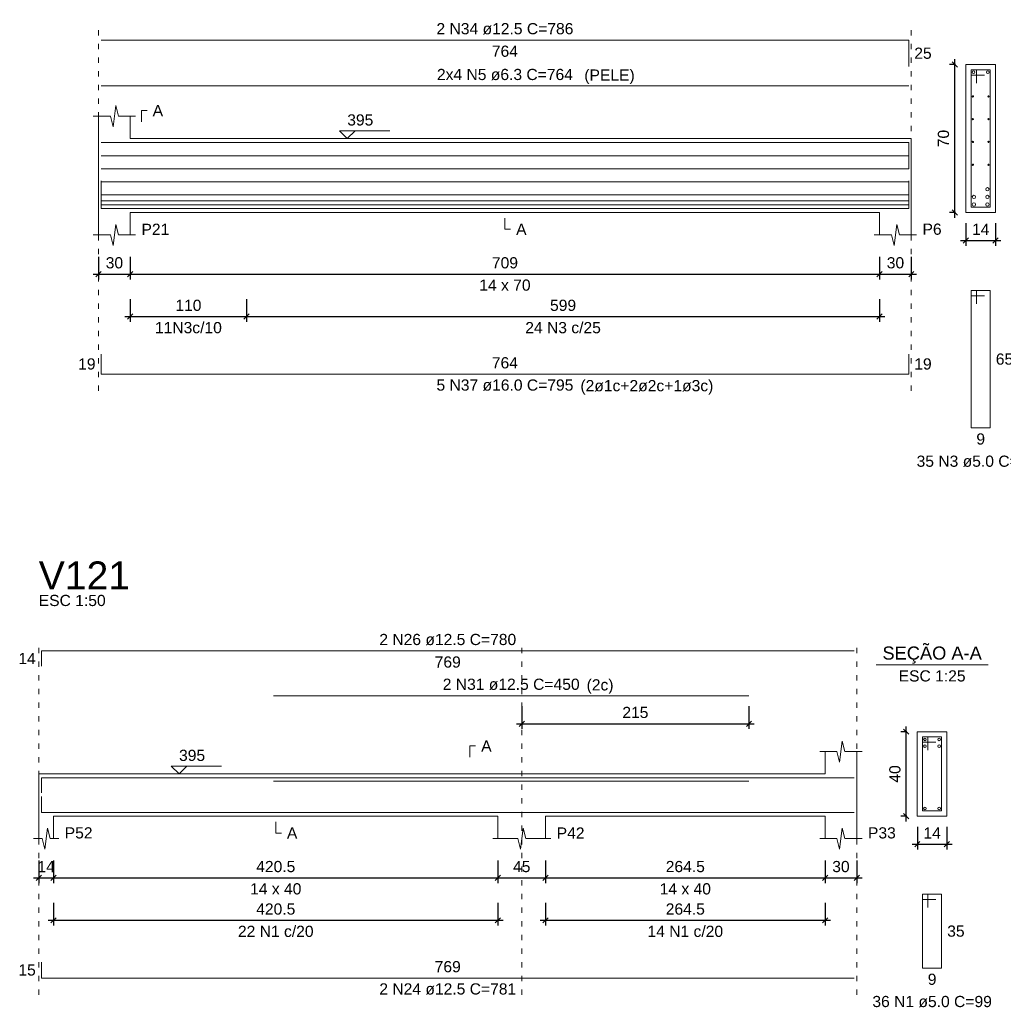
# Model space of a CAD drawing. Header units: millimetres. Extents: x 10906 to 25863, y 1966 to 4861.
# Tile 107 of 163: x 11580 to 11599, y 2946 to 2964. Entities that reach past the tile are written whole.
import ezdxf

# ---------------------------------------------------------------- set-up
doc = ezdxf.new("R2010")
doc.units = ezdxf.units.MM
doc.linetypes.add('DOT2', pattern=[3.175, 0, -3.175])
for name, color, linetype, lineweight in [('Descrição da armadura', 7, 'Continuous', 5), ('DT-Arm complementar', 5, 'Continuous', 5), ('DT-Barras na forma', 40, 'Continuous', 5), ('DT-Barras no corte', 5, 'Continuous', 5), ('DT-Barras rebatidas', 40, 'Continuous', 5), ('DT-Cotas', 4, 'Continuous', 5), ('DT-Forma', 5, 'Continuous', 5), ('DT-Pontilhado', 7, 'DOT2', 5), ('DT-Textos', 7, 'Continuous', 5), ('DT-Título', 7, 'Continuous', 20), ('Textos armaduras', 7, 'Continuous', 5)]:
    doc.layers.add(name, color=color, linetype=linetype, lineweight=lineweight)
doc.styles.add('Arial', font='arial.ttf')
doc.styles.get("Standard").update_dxf_attribs({"font": 'arial.ttf'})
doc.dimstyles.new('UM_25.000000', dxfattribs={"dimtxt": 0.18, "dimasz": 0.1, "dimexe": 0.1, "dimexo": 0.2, "dimgap": 0, "dimtad": 1, "dimtih": 1, "dimtoh": 1, "dimdec": 1, "dimlfac": 25, "dimzin": 0, "dimdsep": 46, "dimtxsty": 'Standard', "dimcen": 0.09, "dimdle": 0.1, "dimclrd": 256, "dimclre": 256, "dimclrt": 7, "dimadec": 1, "dimazin": 2, "dimtfac": 1, "dimtdec": 1, "dimtofl": 0, "dimtmove": 0, "dimatfit": 3, "dimfxl": 1, "dimtolj": 1, "dimarcsym": 0})
doc.dimstyles.new('UM_50.000000', dxfattribs={"dimtxt": 0.18, "dimasz": 0.2, "dimexe": 0.2, "dimexo": 0.5, "dimgap": 0, "dimtad": 1, "dimtih": 1, "dimtoh": 1, "dimlfac": 50, "dimzin": 0, "dimdsep": 46, "dimtxsty": 'Standard', "dimcen": 0.09, "dimdle": 0.2, "dimclrd": 256, "dimclre": 256, "dimclrt": 7, "dimazin": 0, "dimtfac": 1, "dimtofl": 0, "dimtmove": 0, "dimatfit": 3, "dimfxl": 1, "dimtolj": 1, "dimtzin": 0, "dimarcsym": 0})

# ---------------------------------------------------------------- blocks, each defined once
blk = doc.blocks.new('_Oblique')
at = {"color": 0, "linetype": 'ByBlock', "lineweight": -2}
blk.add_line((-0.5, -0.5), (0.5, 0.5), dxfattribs=at)
blk = doc.blocks.new('*D670')
at = {"layer": 'Defpoints', "color": 0, "transparency": 16777216}
for p in [(11581.857, 2959.966), (11582.457, 2959.966), (11582.457, 2959.437)]:
    blk.add_point(p, dxfattribs=at)
at = {"layer": 'DT-Cotas', "lineweight": -2, "transparency": 16777216}
for p, q in [((11581.857, 2959.766), (11581.857, 2959.337)), ((11582.457, 2959.766), (11582.457, 2959.337)), ((11581.757, 2959.437), (11582.557, 2959.437))]:
    blk.add_line(p, q, dxfattribs=at)
at = {"layer": 'DT-Cotas', "lineweight": -2, "transparency": 16777216, "xscale": 0.1, "yscale": 0.1, "zscale": 0.1, "rotation": 180}
blk.add_blockref('_Oblique', (11581.857, 2959.437), dxfattribs=at)
at = {"layer": 'DT-Cotas', "lineweight": -2, "transparency": 16777216, "xscale": 0.1, "yscale": 0.1, "zscale": 0.1}
blk.add_blockref('_Oblique', (11582.457, 2959.437), dxfattribs=at)
at = {"layer": 'DT-Cotas', "color": 7, "transparency": 16777216, "insert": (11582.157, 2959.649), "char_height": 0.2118, "attachment_point": 5, "rotation": 0.0057, "style": 'Arial'}
blk.add_mtext('\\A1;30', dxfattribs=at)
blk = doc.blocks.new('*D671')
at = {"layer": 'Defpoints', "color": 0, "transparency": 16777216}
for p in [(11582.457, 2959.966), (11596.637, 2959.966), (11596.637, 2959.437)]:
    blk.add_point(p, dxfattribs=at)
at = {"layer": 'DT-Cotas', "lineweight": -2, "transparency": 16777216}
for p, q in [((11582.457, 2959.766), (11582.457, 2959.337)), ((11596.637, 2959.766), (11596.637, 2959.337)), ((11582.357, 2959.437), (11596.737, 2959.437))]:
    blk.add_line(p, q, dxfattribs=at)
at = {"layer": 'DT-Cotas', "lineweight": -2, "transparency": 16777216, "xscale": 0.1, "yscale": 0.1, "zscale": 0.1, "rotation": 180}
blk.add_blockref('_Oblique', (11582.457, 2959.437), dxfattribs=at)
at = {"layer": 'DT-Cotas', "lineweight": -2, "transparency": 16777216, "xscale": 0.1, "yscale": 0.1, "zscale": 0.1}
blk.add_blockref('_Oblique', (11596.637, 2959.437), dxfattribs=at)
at = {"layer": 'DT-Cotas', "color": 7, "transparency": 16777216, "insert": (11589.547, 2959.649), "char_height": 0.2118, "attachment_point": 5, "rotation": 0.0057, "style": 'Arial'}
blk.add_mtext('\\A1;709', dxfattribs=at)
blk = doc.blocks.new('*D672')
at = {"layer": 'Defpoints', "color": 0, "transparency": 16777216}
for p in [(11596.637, 2959.966), (11597.237, 2959.966), (11597.237, 2959.437)]:
    blk.add_point(p, dxfattribs=at)
at = {"layer": 'DT-Cotas', "lineweight": -2, "transparency": 16777216}
for p, q in [((11596.637, 2959.766), (11596.637, 2959.337)), ((11597.237, 2959.766), (11597.237, 2959.337)), ((11596.537, 2959.437), (11597.337, 2959.437))]:
    blk.add_line(p, q, dxfattribs=at)
at = {"layer": 'DT-Cotas', "lineweight": -2, "transparency": 16777216, "xscale": 0.1, "yscale": 0.1, "zscale": 0.1, "rotation": 180}
blk.add_blockref('_Oblique', (11596.637, 2959.437), dxfattribs=at)
at = {"layer": 'DT-Cotas', "lineweight": -2, "transparency": 16777216, "xscale": 0.1, "yscale": 0.1, "zscale": 0.1}
blk.add_blockref('_Oblique', (11597.237, 2959.437), dxfattribs=at)
at = {"layer": 'DT-Cotas', "color": 7, "transparency": 16777216, "insert": (11596.937, 2959.649), "char_height": 0.2118, "attachment_point": 5, "rotation": 0.0057, "style": 'Arial'}
blk.add_mtext('\\A1;30', dxfattribs=at)
blk = doc.blocks.new('*D673')
at = {"layer": 'Defpoints', "color": 0, "transparency": 16777216}
for p in [(11582.457, 2959.161), (11584.657, 2959.161), (11584.657, 2958.632)]:
    blk.add_point(p, dxfattribs=at)
at = {"layer": 'DT-Cotas', "lineweight": -2, "transparency": 16777216}
for p, q in [((11582.457, 2958.961), (11582.457, 2958.532)), ((11584.657, 2958.961), (11584.657, 2958.532)), ((11582.357, 2958.632), (11584.757, 2958.632))]:
    blk.add_line(p, q, dxfattribs=at)
at = {"layer": 'DT-Cotas', "lineweight": -2, "transparency": 16777216, "xscale": 0.1, "yscale": 0.1, "zscale": 0.1, "rotation": 180}
blk.add_blockref('_Oblique', (11582.457, 2958.632), dxfattribs=at)
at = {"layer": 'DT-Cotas', "lineweight": -2, "transparency": 16777216, "xscale": 0.1, "yscale": 0.1, "zscale": 0.1}
blk.add_blockref('_Oblique', (11584.657, 2958.632), dxfattribs=at)
at = {"layer": 'DT-Cotas', "color": 7, "transparency": 16777216, "insert": (11583.557, 2958.844), "char_height": 0.2118, "attachment_point": 5, "rotation": 0.0057, "style": 'Arial'}
blk.add_mtext('\\A1;110', dxfattribs=at)
blk = doc.blocks.new('*D674')
at = {"layer": 'Defpoints', "color": 0, "transparency": 16777216}
for p in [(11584.657, 2959.161), (11596.637, 2959.161), (11596.637, 2958.632)]:
    blk.add_point(p, dxfattribs=at)
at = {"layer": 'DT-Cotas', "lineweight": -2, "transparency": 16777216}
for p, q in [((11584.657, 2958.961), (11584.657, 2958.532)), ((11596.637, 2958.961), (11596.637, 2958.532)), ((11584.557, 2958.632), (11596.737, 2958.632))]:
    blk.add_line(p, q, dxfattribs=at)
at = {"layer": 'DT-Cotas', "lineweight": -2, "transparency": 16777216, "xscale": 0.1, "yscale": 0.1, "zscale": 0.1, "rotation": 180}
blk.add_blockref('_Oblique', (11584.657, 2958.632), dxfattribs=at)
at = {"layer": 'DT-Cotas', "lineweight": -2, "transparency": 16777216, "xscale": 0.1, "yscale": 0.1, "zscale": 0.1}
blk.add_blockref('_Oblique', (11596.637, 2958.632), dxfattribs=at)
at = {"layer": 'DT-Cotas', "color": 7, "transparency": 16777216, "insert": (11590.647, 2958.844), "char_height": 0.2118, "attachment_point": 5, "rotation": 0.0057, "style": 'Arial'}
blk.add_mtext('\\A1;599', dxfattribs=at)
blk = doc.blocks.new('*D675')
at = {"layer": 'Defpoints', "color": 0, "transparency": 16777216}
for p in [(11598.058, 2963.402), (11598.27, 2963.402), (11598.27, 2960.602)]:
    blk.add_point(p, dxfattribs=at)
at = {"layer": 'DT-Cotas', "lineweight": -2, "transparency": 16777216}
for p, q in [((11598.07, 2963.402), (11597.958, 2963.402)), ((11598.058, 2960.502), (11598.058, 2963.502)), ((11598.07, 2960.602), (11597.958, 2960.602))]:
    blk.add_line(p, q, dxfattribs=at)
at = {"layer": 'DT-Cotas', "lineweight": -2, "transparency": 16777216, "xscale": 0.1, "yscale": 0.1, "zscale": 0.1}
for p, rotation in [((11598.058, 2963.402), 90), ((11598.058, 2960.602), 270)]:
    blk.add_blockref('_Oblique', p, dxfattribs=dict(at, rotation=rotation))
at = {"layer": 'DT-Cotas', "color": 7, "transparency": 16777216, "insert": (11597.846, 2962.002), "char_height": 0.2118, "attachment_point": 5, "rotation": 90, "style": 'Arial'}
blk.add_mtext('\\A1;70', dxfattribs=at)
blk = doc.blocks.new('*D676')
at = {"layer": 'Defpoints', "color": 0, "transparency": 16777216}
for p in [(11598.27, 2960.602), (11598.83, 2960.602), (11598.83, 2960.072)]:
    blk.add_point(p, dxfattribs=at)
at = {"layer": 'DT-Cotas', "lineweight": -2, "transparency": 16777216}
for p, q in [((11598.27, 2960.402), (11598.27, 2959.972)), ((11598.83, 2960.402), (11598.83, 2959.972)), ((11598.17, 2960.072), (11598.93, 2960.072))]:
    blk.add_line(p, q, dxfattribs=at)
at = {"layer": 'DT-Cotas', "lineweight": -2, "transparency": 16777216, "xscale": 0.1, "yscale": 0.1, "zscale": 0.1, "rotation": 180}
blk.add_blockref('_Oblique', (11598.27, 2960.072), dxfattribs=at)
at = {"layer": 'DT-Cotas', "lineweight": -2, "transparency": 16777216, "xscale": 0.1, "yscale": 0.1, "zscale": 0.1}
blk.add_blockref('_Oblique', (11598.83, 2960.072), dxfattribs=at)
at = {"layer": 'DT-Cotas', "color": 7, "transparency": 16777216, "insert": (11598.55, 2960.284), "char_height": 0.2118, "attachment_point": 5, "rotation": 0.0057, "style": 'Arial'}
blk.add_mtext('\\A1;14', dxfattribs=at)
blk = doc.blocks.new('*D636')
at = {"layer": 'Defpoints', "color": 0, "transparency": 16777216}
for p in [(11580.725, 2948.54), (11581.005, 2948.54), (11581.005, 2948.011)]:
    blk.add_point(p, dxfattribs=at)
at = {"layer": 'DT-Cotas', "lineweight": -2, "transparency": 16777216}
for p, q in [((11580.725, 2948.34), (11580.725, 2947.911)), ((11581.005, 2948.34), (11581.005, 2947.911)), ((11580.625, 2948.011), (11581.105, 2948.011))]:
    blk.add_line(p, q, dxfattribs=at)
at = {"layer": 'DT-Cotas', "lineweight": -2, "transparency": 16777216, "xscale": 0.1, "yscale": 0.1, "zscale": 0.1, "rotation": 180}
blk.add_blockref('_Oblique', (11580.725, 2948.011), dxfattribs=at)
at = {"layer": 'DT-Cotas', "lineweight": -2, "transparency": 16777216, "xscale": 0.1, "yscale": 0.1, "zscale": 0.1}
blk.add_blockref('_Oblique', (11581.005, 2948.011), dxfattribs=at)
at = {"layer": 'DT-Cotas', "color": 7, "transparency": 16777216, "insert": (11580.865, 2948.222), "char_height": 0.2118, "attachment_point": 5, "rotation": 0.0057, "style": 'Arial'}
blk.add_mtext('\\A1;14', dxfattribs=at)
blk = doc.blocks.new('*D637')
at = {"layer": 'Defpoints', "color": 0, "transparency": 16777216}
for p in [(11581.005, 2948.54), (11589.415, 2948.54), (11589.415, 2948.011)]:
    blk.add_point(p, dxfattribs=at)
at = {"layer": 'DT-Cotas', "lineweight": -2, "transparency": 16777216}
for p, q in [((11581.005, 2948.34), (11581.005, 2947.911)), ((11589.415, 2948.34), (11589.415, 2947.911)), ((11580.905, 2948.011), (11589.515, 2948.011))]:
    blk.add_line(p, q, dxfattribs=at)
at = {"layer": 'DT-Cotas', "lineweight": -2, "transparency": 16777216, "xscale": 0.1, "yscale": 0.1, "zscale": 0.1, "rotation": 180}
blk.add_blockref('_Oblique', (11581.005, 2948.011), dxfattribs=at)
at = {"layer": 'DT-Cotas', "lineweight": -2, "transparency": 16777216, "xscale": 0.1, "yscale": 0.1, "zscale": 0.1}
blk.add_blockref('_Oblique', (11589.415, 2948.011), dxfattribs=at)
at = {"layer": 'DT-Cotas', "color": 7, "transparency": 16777216, "insert": (11585.21, 2948.222), "char_height": 0.2118, "attachment_point": 5, "rotation": 0.0057, "style": 'Arial'}
blk.add_mtext('\\A1;420.5', dxfattribs=at)
blk = doc.blocks.new('*D638')
at = {"layer": 'Defpoints', "color": 0, "transparency": 16777216}
for p in [(11589.415, 2948.54), (11590.315, 2948.54), (11590.315, 2948.011)]:
    blk.add_point(p, dxfattribs=at)
at = {"layer": 'DT-Cotas', "lineweight": -2, "transparency": 16777216}
for p, q in [((11589.415, 2948.34), (11589.415, 2947.911)), ((11590.315, 2948.34), (11590.315, 2947.911)), ((11589.315, 2948.011), (11590.415, 2948.011))]:
    blk.add_line(p, q, dxfattribs=at)
at = {"layer": 'DT-Cotas', "lineweight": -2, "transparency": 16777216, "xscale": 0.1, "yscale": 0.1, "zscale": 0.1, "rotation": 180}
blk.add_blockref('_Oblique', (11589.415, 2948.011), dxfattribs=at)
at = {"layer": 'DT-Cotas', "lineweight": -2, "transparency": 16777216, "xscale": 0.1, "yscale": 0.1, "zscale": 0.1}
blk.add_blockref('_Oblique', (11590.315, 2948.011), dxfattribs=at)
at = {"layer": 'DT-Cotas', "color": 7, "transparency": 16777216, "insert": (11589.865, 2948.222), "char_height": 0.2118, "attachment_point": 5, "rotation": 0.0057, "style": 'Arial'}
blk.add_mtext('\\A1;45', dxfattribs=at)
blk = doc.blocks.new('*D639')
at = {"layer": 'Defpoints', "color": 0, "transparency": 16777216}
for p in [(11590.315, 2948.54), (11595.605, 2948.54), (11595.605, 2948.011)]:
    blk.add_point(p, dxfattribs=at)
at = {"layer": 'DT-Cotas', "lineweight": -2, "transparency": 16777216}
for p, q in [((11590.315, 2948.34), (11590.315, 2947.911)), ((11595.605, 2948.34), (11595.605, 2947.911)), ((11590.215, 2948.011), (11595.705, 2948.011))]:
    blk.add_line(p, q, dxfattribs=at)
at = {"layer": 'DT-Cotas', "lineweight": -2, "transparency": 16777216, "xscale": 0.1, "yscale": 0.1, "zscale": 0.1, "rotation": 180}
blk.add_blockref('_Oblique', (11590.315, 2948.011), dxfattribs=at)
at = {"layer": 'DT-Cotas', "lineweight": -2, "transparency": 16777216, "xscale": 0.1, "yscale": 0.1, "zscale": 0.1}
blk.add_blockref('_Oblique', (11595.605, 2948.011), dxfattribs=at)
at = {"layer": 'DT-Cotas', "color": 7, "transparency": 16777216, "insert": (11592.96, 2948.222), "char_height": 0.2118, "attachment_point": 5, "rotation": 0.0057, "style": 'Arial'}
blk.add_mtext('\\A1;264.5', dxfattribs=at)
blk = doc.blocks.new('*D640')
at = {"layer": 'Defpoints', "color": 0, "transparency": 16777216}
for p in [(11595.605, 2948.54), (11596.205, 2948.54), (11596.205, 2948.011)]:
    blk.add_point(p, dxfattribs=at)
at = {"layer": 'DT-Cotas', "lineweight": -2, "transparency": 16777216}
for p, q in [((11595.605, 2948.34), (11595.605, 2947.911)), ((11596.205, 2948.34), (11596.205, 2947.911)), ((11595.505, 2948.011), (11596.305, 2948.011))]:
    blk.add_line(p, q, dxfattribs=at)
at = {"layer": 'DT-Cotas', "lineweight": -2, "transparency": 16777216, "xscale": 0.1, "yscale": 0.1, "zscale": 0.1, "rotation": 180}
blk.add_blockref('_Oblique', (11595.605, 2948.011), dxfattribs=at)
at = {"layer": 'DT-Cotas', "lineweight": -2, "transparency": 16777216, "xscale": 0.1, "yscale": 0.1, "zscale": 0.1}
blk.add_blockref('_Oblique', (11596.205, 2948.011), dxfattribs=at)
at = {"layer": 'DT-Cotas', "color": 7, "transparency": 16777216, "insert": (11595.905, 2948.222), "char_height": 0.2118, "attachment_point": 5, "rotation": 0.0057, "style": 'Arial'}
blk.add_mtext('\\A1;30', dxfattribs=at)
blk = doc.blocks.new('*D641')
at = {"layer": 'Defpoints', "color": 0, "transparency": 16777216}
for p in [(11581.005, 2947.735), (11589.415, 2947.735), (11589.415, 2947.206)]:
    blk.add_point(p, dxfattribs=at)
at = {"layer": 'DT-Cotas', "lineweight": -2, "transparency": 16777216}
for p, q in [((11581.005, 2947.535), (11581.005, 2947.106)), ((11589.415, 2947.535), (11589.415, 2947.106)), ((11580.905, 2947.206), (11589.515, 2947.206))]:
    blk.add_line(p, q, dxfattribs=at)
at = {"layer": 'DT-Cotas', "lineweight": -2, "transparency": 16777216, "xscale": 0.1, "yscale": 0.1, "zscale": 0.1, "rotation": 180}
blk.add_blockref('_Oblique', (11581.005, 2947.206), dxfattribs=at)
at = {"layer": 'DT-Cotas', "lineweight": -2, "transparency": 16777216, "xscale": 0.1, "yscale": 0.1, "zscale": 0.1}
blk.add_blockref('_Oblique', (11589.415, 2947.206), dxfattribs=at)
at = {"layer": 'DT-Cotas', "color": 7, "transparency": 16777216, "insert": (11585.21, 2947.418), "char_height": 0.2118, "attachment_point": 5, "rotation": 0.0057, "style": 'Arial'}
blk.add_mtext('\\A1;420.5', dxfattribs=at)
blk = doc.blocks.new('*D642')
at = {"layer": 'Defpoints', "color": 0, "transparency": 16777216}
for p in [(11590.315, 2947.735), (11595.605, 2947.735), (11595.605, 2947.206)]:
    blk.add_point(p, dxfattribs=at)
at = {"layer": 'DT-Cotas', "lineweight": -2, "transparency": 16777216}
for p, q in [((11590.315, 2947.535), (11590.315, 2947.106)), ((11595.605, 2947.535), (11595.605, 2947.106)), ((11590.215, 2947.206), (11595.705, 2947.206))]:
    blk.add_line(p, q, dxfattribs=at)
at = {"layer": 'DT-Cotas', "lineweight": -2, "transparency": 16777216, "xscale": 0.1, "yscale": 0.1, "zscale": 0.1, "rotation": 180}
blk.add_blockref('_Oblique', (11590.315, 2947.206), dxfattribs=at)
at = {"layer": 'DT-Cotas', "lineweight": -2, "transparency": 16777216, "xscale": 0.1, "yscale": 0.1, "zscale": 0.1}
blk.add_blockref('_Oblique', (11595.605, 2947.206), dxfattribs=at)
at = {"layer": 'DT-Cotas', "color": 7, "transparency": 16777216, "insert": (11592.96, 2947.418), "char_height": 0.2118, "attachment_point": 5, "rotation": 0.0057, "style": 'Arial'}
blk.add_mtext('\\A1;264.5', dxfattribs=at)
blk = doc.blocks.new('*D643')
at = {"layer": 'Defpoints', "color": 0, "transparency": 16777216}
for p in [(11589.865, 2951.456), (11594.165, 2951.456), (11594.165, 2950.927)]:
    blk.add_point(p, dxfattribs=at)
at = {"layer": 'DT-Cotas', "lineweight": -2, "transparency": 16777216}
for p, q in [((11589.865, 2951.256), (11589.865, 2950.827)), ((11594.165, 2951.256), (11594.165, 2950.827)), ((11589.765, 2950.927), (11594.265, 2950.927))]:
    blk.add_line(p, q, dxfattribs=at)
at = {"layer": 'DT-Cotas', "lineweight": -2, "transparency": 16777216, "xscale": 0.1, "yscale": 0.1, "zscale": 0.1, "rotation": 180}
blk.add_blockref('_Oblique', (11589.865, 2950.927), dxfattribs=at)
at = {"layer": 'DT-Cotas', "lineweight": -2, "transparency": 16777216, "xscale": 0.1, "yscale": 0.1, "zscale": 0.1}
blk.add_blockref('_Oblique', (11594.165, 2950.927), dxfattribs=at)
at = {"layer": 'DT-Cotas', "color": 7, "transparency": 16777216, "insert": (11592.015, 2951.139), "char_height": 0.2118, "attachment_point": 5, "rotation": 0.0057, "style": 'Arial'}
blk.add_mtext('\\A1;215', dxfattribs=at)
blk = doc.blocks.new('*D644')
at = {"layer": 'Defpoints', "color": 0, "transparency": 16777216}
for p in [(11597.139, 2950.776), (11597.351, 2950.776), (11597.351, 2949.176)]:
    blk.add_point(p, dxfattribs=at)
at = {"layer": 'DT-Cotas', "lineweight": -2, "transparency": 16777216}
for p, q in [((11597.139, 2949.076), (11597.139, 2950.876)), ((11597.151, 2950.776), (11597.039, 2950.776)), ((11597.151, 2949.176), (11597.039, 2949.176))]:
    blk.add_line(p, q, dxfattribs=at)
at = {"layer": 'DT-Cotas', "lineweight": -2, "transparency": 16777216, "xscale": 0.1, "yscale": 0.1, "zscale": 0.1}
for p, rotation in [((11597.139, 2950.776), 90), ((11597.139, 2949.176), 270)]:
    blk.add_blockref('_Oblique', p, dxfattribs=dict(at, rotation=rotation))
at = {"layer": 'DT-Cotas', "color": 7, "transparency": 16777216, "insert": (11596.927, 2949.976), "char_height": 0.2118, "attachment_point": 5, "rotation": 90, "style": 'Arial'}
blk.add_mtext('\\A1;40', dxfattribs=at)
blk = doc.blocks.new('*D645')
at = {"layer": 'Defpoints', "color": 0, "transparency": 16777216}
for p in [(11597.351, 2949.176), (11597.911, 2949.176), (11597.911, 2948.646)]:
    blk.add_point(p, dxfattribs=at)
at = {"layer": 'DT-Cotas', "lineweight": -2, "transparency": 16777216}
for p, q in [((11597.351, 2948.976), (11597.351, 2948.546)), ((11597.911, 2948.976), (11597.911, 2948.546)), ((11597.251, 2948.646), (11598.011, 2948.646))]:
    blk.add_line(p, q, dxfattribs=at)
at = {"layer": 'DT-Cotas', "lineweight": -2, "transparency": 16777216, "xscale": 0.1, "yscale": 0.1, "zscale": 0.1, "rotation": 180}
blk.add_blockref('_Oblique', (11597.351, 2948.646), dxfattribs=at)
at = {"layer": 'DT-Cotas', "lineweight": -2, "transparency": 16777216, "xscale": 0.1, "yscale": 0.1, "zscale": 0.1}
blk.add_blockref('_Oblique', (11597.911, 2948.646), dxfattribs=at)
at = {"layer": 'DT-Cotas', "color": 7, "transparency": 16777216, "insert": (11597.631, 2948.858), "char_height": 0.2118, "attachment_point": 5, "rotation": 0.0057, "style": 'Arial'}
blk.add_mtext('\\A1;14', dxfattribs=at)

msp = doc.modelspace()

# ---------------------------------------------------------------- linework, layer by layer
at = {"layer": 'DT-Arm complementar'}
for p, q in [((11581.9069, 2961.67203), (11597.1869, 2961.67203)), ((11581.9069, 2961.42743), (11597.1869, 2961.42743)), ((11581.9069, 2961.18283), (11597.1869, 2961.18283)), ((11581.9069, 2960.93823), (11597.1869, 2960.93823))]:
    msp.add_line(p, q, dxfattribs=at)
at = {"layer": 'DT-Barras na forma'}
for p, q in [((11598.47001, 2963.30163), (11598.37001, 2963.30163)), ((11598.37001, 2963.30163), (11598.37001, 2960.70163)), ((11598.73001, 2963.30163), (11598.37001, 2963.30163)), ((11598.37001, 2963.30163), (11598.37001, 2963.20163)), ((11598.37001, 2963.20163), (11598.62001, 2963.20163)), ((11598.47001, 2963.05163), (11598.47001, 2963.30163)), ((11598.73001, 2960.70163), (11598.73001, 2963.30163)), ((11598.37001, 2960.70163), (11598.73001, 2960.70163)), ((11597.55054, 2950.67556), (11597.45054, 2950.67556)), ((11597.45054, 2950.67556), (11597.45054, 2949.27556)), ((11597.81054, 2950.67556), (11597.45054, 2950.67556)), ((11597.45054, 2950.67556), (11597.45054, 2950.57556)), ((11597.55054, 2950.42556), (11597.55054, 2950.67556)), ((11597.81054, 2949.27556), (11597.81054, 2950.67556)), ((11597.45054, 2950.57556), (11597.70054, 2950.57556)), ((11597.45054, 2949.27556), (11597.81054, 2949.27556))]:
    msp.add_line(p, q, dxfattribs=at)
for points in [[(11581.9069, 2961.92913), (11597.1869, 2961.92913), (11597.1869, 2961.42966)], [(11581.9069, 2961.20163), (11581.9069, 2960.82163), (11597.1869, 2960.82163), (11597.1869, 2961.20163)], [(11581.9069, 2961.12963), (11581.9069, 2960.74963), (11597.1869, 2960.74963), (11597.1869, 2961.12963)], [(11581.9069, 2961.05763), (11581.9069, 2960.67763), (11597.1869, 2960.67763), (11597.1869, 2961.05763)], [(11580.77491, 2949.61765), (11580.77491, 2949.90306), (11596.15491, 2949.90306)], [(11585.16491, 2949.83806), (11594.16491, 2949.83806)], [(11580.77491, 2949.54806), (11580.77491, 2949.24806), (11596.15491, 2949.24806)]]:
    msp.add_lwpolyline(points, dxfattribs=at)
at = {"layer": 'DT-Barras no corte'}
for centre, radius in [((11598.41501, 2963.25663), 0.025), ((11598.68501, 2963.25663), 0.025), ((11598.40261, 2962.80003), 0.0126), ((11598.69741, 2962.80003), 0.0126), ((11598.40261, 2962.36843), 0.0126), ((11598.69741, 2962.36843), 0.0126), ((11598.40261, 2961.93683), 0.0126), ((11598.69741, 2961.93683), 0.0126), ((11598.40261, 2961.50523), 0.0126), ((11598.69741, 2961.50523), 0.0126), ((11598.42201, 2960.89763), 0.032), ((11598.67801, 2961.04163), 0.032), ((11598.67801, 2960.89763), 0.032), ((11598.42201, 2960.75363), 0.032), ((11598.67801, 2960.75363), 0.032), ((11597.49554, 2950.63056), 0.025), ((11597.49554, 2950.50056), 0.025), ((11597.76554, 2950.63056), 0.025), ((11597.76554, 2950.50056), 0.025), ((11597.49554, 2949.32056), 0.025), ((11597.76554, 2949.32056), 0.025)]:
    msp.add_circle(centre, radius, dxfattribs=at)
at = {"layer": 'DT-Barras rebatidas'}
for p, q in [((11581.9069, 2963.86357), (11597.1869, 2963.86357)), ((11597.1869, 2963.86357), (11597.1869, 2963.3641)), ((11581.9069, 2962.99709), (11597.1869, 2962.99709)), ((11598.47001, 2959.12493), (11598.37001, 2959.12493)), ((11598.37001, 2959.12493), (11598.37001, 2956.52493)), ((11598.73001, 2959.12493), (11598.37001, 2959.12493)), ((11598.37001, 2959.12493), (11598.37001, 2959.02493)), ((11598.47001, 2958.87493), (11598.47001, 2959.12493)), ((11598.73001, 2956.52493), (11598.73001, 2959.12493)), ((11598.37001, 2959.02493), (11598.62001, 2959.02493)), ((11581.9069, 2957.92299), (11581.9069, 2957.54299)), ((11597.1869, 2957.54299), (11597.1869, 2957.92299)), ((11581.9069, 2957.54299), (11597.1869, 2957.54299)), ((11598.37001, 2956.52493), (11598.73001, 2956.52493)), ((11580.77491, 2952.01805), (11580.77491, 2952.30346)), ((11580.77491, 2952.30346), (11596.15491, 2952.30346)), ((11585.16491, 2951.45626), (11594.16491, 2951.45626)), ((11597.55054, 2947.69886), (11597.45054, 2947.69886)), ((11597.45054, 2947.69886), (11597.45054, 2946.29886)), ((11597.81054, 2947.69886), (11597.45054, 2947.69886)), ((11597.45054, 2947.69886), (11597.45054, 2947.59886)), ((11597.55054, 2947.44886), (11597.55054, 2947.69886)), ((11597.81054, 2946.29886), (11597.81054, 2947.69886)), ((11597.45054, 2947.59886), (11597.70054, 2947.59886)), ((11580.77491, 2946.41342), (11580.77491, 2946.11342)), ((11597.45054, 2946.29886), (11597.81054, 2946.29886)), ((11580.77491, 2946.11342), (11596.15491, 2946.11342))]:
    msp.add_line(p, q, dxfattribs=at)
at = {"layer": 'DT-Forma'}
for p, q in [((11598.83001, 2963.40163), (11598.27001, 2963.40163)), ((11598.27001, 2963.40163), (11598.27001, 2963.40163)), ((11598.27001, 2963.40163), (11598.27001, 2960.60163)), ((11598.83001, 2960.60163), (11598.83001, 2963.40163)), ((11598.83001, 2963.40163), (11598.83001, 2963.40163)), ((11582.1319, 2962.22523), (11582.1819, 2962.62523)), ((11582.1819, 2962.62523), (11582.2319, 2962.42523)), ((11581.7569, 2962.42523), (11582.0819, 2962.42523)), ((11581.8569, 2962.00163), (11581.8569, 2962.42523)), ((11582.0819, 2962.42523), (11582.1319, 2962.22523)), ((11582.2319, 2962.42523), (11582.5569, 2962.42523)), ((11582.4569, 2962.42523), (11582.4569, 2962.00163)), ((11582.4569, 2962.00163), (11596.6369, 2962.00163)), ((11596.6369, 2962.00163), (11597.2369, 2962.00163)), ((11581.8569, 2960.60163), (11581.8569, 2960.17803)), ((11582.4569, 2960.17803), (11582.4569, 2960.60163)), ((11582.4569, 2960.60163), (11596.6369, 2960.60163)), ((11596.6369, 2960.60163), (11596.6369, 2960.17803)), ((11597.2369, 2960.17803), (11597.2369, 2960.60163)), ((11598.27001, 2960.60163), (11598.83001, 2960.60163)), ((11598.27001, 2960.60163), (11598.27001, 2960.60163)), ((11598.83001, 2960.60163), (11598.83001, 2960.60163)), ((11582.1319, 2959.97803), (11582.1819, 2960.37803)), ((11582.1819, 2960.37803), (11582.2319, 2960.17803)), ((11596.9119, 2959.97803), (11596.9619, 2960.37803)), ((11596.9619, 2960.37803), (11597.0119, 2960.17803)), ((11581.7569, 2960.17803), (11582.0819, 2960.17803)), ((11582.0819, 2960.17803), (11582.1319, 2959.97803)), ((11582.2319, 2960.17803), (11582.5569, 2960.17803)), ((11596.5369, 2960.17803), (11596.8619, 2960.17803)), ((11596.8619, 2960.17803), (11596.9119, 2959.97803)), ((11597.0119, 2960.17803), (11597.3369, 2960.17803)), ((11597.91054, 2950.77556), (11597.35054, 2950.77556)), ((11597.35054, 2950.77556), (11597.35054, 2950.77556)), ((11597.35054, 2950.77556), (11597.35054, 2949.17556)), ((11597.91054, 2949.17556), (11597.91054, 2950.77556)), ((11597.91054, 2950.77556), (11597.91054, 2950.77556)), ((11595.87991, 2950.19916), (11595.92991, 2950.59916)), ((11595.92991, 2950.59916), (11595.97991, 2950.39916)), ((11595.50491, 2950.39916), (11595.82991, 2950.39916)), ((11595.60491, 2949.97556), (11595.60491, 2950.39916)), ((11595.82991, 2950.39916), (11595.87991, 2950.19916)), ((11595.97991, 2950.39916), (11596.30491, 2950.39916)), ((11596.20491, 2950.39916), (11596.20491, 2949.97556)), ((11580.72491, 2949.97556), (11581.00491, 2949.97556)), ((11581.00491, 2949.97556), (11589.41491, 2949.97556)), ((11589.41491, 2949.97556), (11590.31491, 2949.97556)), ((11590.31491, 2949.97556), (11595.60491, 2949.97556)), ((11580.72491, 2949.17556), (11580.72491, 2948.75196)), ((11581.00491, 2948.75196), (11581.00491, 2949.17556)), ((11581.00491, 2949.17556), (11589.41491, 2949.17556)), ((11589.41491, 2949.17556), (11589.41491, 2948.75196)), ((11590.31491, 2948.75196), (11590.31491, 2949.17556)), ((11590.31491, 2949.17556), (11595.60491, 2949.17556)), ((11595.60491, 2949.17556), (11595.60491, 2948.75196)), ((11596.20491, 2948.75196), (11596.20491, 2949.17556)), ((11597.35054, 2949.17556), (11597.91054, 2949.17556)), ((11597.35054, 2949.17556), (11597.35054, 2949.17556)), ((11597.91054, 2949.17556), (11597.91054, 2949.17556)), ((11580.83991, 2948.55196), (11580.88991, 2948.95196)), ((11580.88991, 2948.95196), (11580.93991, 2948.75196)), ((11589.83991, 2948.55196), (11589.88991, 2948.95196)), ((11589.88991, 2948.95196), (11589.93991, 2948.75196)), ((11595.87991, 2948.55196), (11595.92991, 2948.95196)), ((11595.92991, 2948.95196), (11595.97991, 2948.75196)), ((11580.62491, 2948.75196), (11580.78991, 2948.75196)), ((11580.78991, 2948.75196), (11580.83991, 2948.55196)), ((11580.93991, 2948.75196), (11581.10491, 2948.75196)), ((11589.31491, 2948.75196), (11589.78991, 2948.75196)), ((11589.78991, 2948.75196), (11589.83991, 2948.55196)), ((11589.93991, 2948.75196), (11590.41491, 2948.75196)), ((11595.50491, 2948.75196), (11595.82991, 2948.75196)), ((11595.82991, 2948.75196), (11595.87991, 2948.55196)), ((11595.97991, 2948.75196), (11596.30491, 2948.75196))]:
    msp.add_line(p, q, dxfattribs=at)
at = {"layer": 'DT-Forma', "linetype": 'Continuous'}
for p, q in [((11581.8569, 2960.60163), (11581.8569, 2962.00163)), ((11597.2369, 2962.00163), (11597.2369, 2960.60163)), ((11580.72491, 2949.17556), (11580.72491, 2949.97556)), ((11596.20491, 2949.97556), (11596.20491, 2949.17556))]:
    msp.add_line(p, q, dxfattribs=at)
at = {"layer": 'DT-Pontilhado', "ltscale": 0.05}
for p, q in [((11581.8569, 2957.22529), (11581.8569, 2964.07537)), ((11597.2369, 2957.22529), (11597.2369, 2964.07537)), ((11580.72491, 2945.79572), (11580.72491, 2952.51526)), ((11589.86491, 2945.79572), (11589.86491, 2952.51526)), ((11596.20491, 2945.79572), (11596.20491, 2952.51526))]:
    msp.add_line(p, q, dxfattribs=at)
at = {"layer": 'DT-Textos'}
msp.add_line((11596.57154, 2952.04046), (11598.68954, 2952.04046), dxfattribs=at)
for points in [[(11582.6687, 2962.31933), (11582.6687, 2962.53113), (11582.7746, 2962.53113)], [(11586.7109, 2962.14989), (11586.56264, 2962.00163), (11586.41438, 2962.14989), (11587.36748, 2962.14989)], [(11589.5469, 2960.49573), (11589.5469, 2960.28393), (11589.6528, 2960.28393)], [(11588.88541, 2950.29326), (11588.88541, 2950.50506), (11588.99131, 2950.50506)], [(11583.52791, 2950.12382), (11583.37965, 2949.97556), (11583.23139, 2950.12382), (11584.18449, 2950.12382)], [(11585.20991, 2949.06966), (11585.20991, 2948.85786), (11585.31581, 2948.85786)]]:
    msp.add_lwpolyline(points, dxfattribs=at)

# ---------------------------------------------------------------- texts
at = {"layer": 'Descrição da armadura', "linetype": 'Continuous', "char_height": 0.2118, "attachment_point": 8, "line_spacing_factor": 0.798, "style": 'Arial'}
for s, insert, width in [('2 N34 ø12.5 C=786', (11589.5469, 2963.96947), 5.1946527), ('2x4 N5 ø6.3 C=764', (11589.5469, 2963.10299), 5.1613388), ('11N3c/10', (11583.5569, 2958.31419), 2.5396788), ('24 N3 c/25', (11590.6469, 2958.31419), 2.8693417), ('5 N37 ø16.0 C=795', (11589.5469, 2957.22529), 5.1946527), ('2 N26 ø12.5 C=780', (11588.46491, 2952.40936), 5.1946527), ('2 N31 ø12.5 C=450', (11589.66491, 2951.56216), 5.1946527), ('22 N1 c/20', (11585.20991, 2946.88812), 2.8693417), ('14 N1 c/20', (11592.95991, 2946.88812), 2.8693417), ('2 N24 ø12.5 C=781', (11588.46491, 2945.79572), 5.1946527)]:
    msp.add_mtext(s, dxfattribs=dict(at, insert=insert, width=width))
at = {"layer": 'Descrição da armadura', "color": 7, "linetype": 'Continuous', "char_height": 0.2118, "attachment_point": 8, "line_spacing_factor": 0.798, "style": 'Arial'}
for s, insert, width in [('35 N3 ø5.0 C=159', (11598.55001, 2955.78363), 4.8647001), ('36 N1 ø5.0 C=99', (11597.63054, 2945.55756), 4.5347476)]:
    msp.add_mtext(s, dxfattribs=dict(at, insert=insert, width=width))
at = {"layer": 'DT-Textos', "linetype": 'Continuous', "insert": (11591.04905, 2963.03338), "char_height": 0.2118, "width": 1.7873872, "attachment_point": 7, "line_spacing_factor": 0.798, "style": 'Arial'}
msp.add_mtext('(PELE)', dxfattribs=at)
at = {"layer": 'DT-Textos', "line_spacing_factor": 0.798, "style": 'Arial'}
for s, insert, char_height, width, attachment_point in [('A', (11582.8805, 2962.42523), 0.2118, 0.369879, 7), ('395', (11586.56264, 2962.2452), 0.2118, 0.9252389, 7), ('P21', (11582.6687, 2960.17803), 0.2118, 0.9867049, 7), ('A', (11589.7587, 2960.17803), 0.2118, 0.369879, 7), ('P6', (11597.4487, 2960.17803), 0.2118, 0.6782919, 7), ('14 x 70', (11589.5469, 2959.11903), 0.2118, 1.8190679, 8), ('(2ø1c+2ø2c+1ø3c)', (11590.97505, 2957.15538), 0.2118, 4.7155505, 7), ('ESC 1:50', (11580.72491, 2953.15066), 0.2118, 2.3736156, 7), ('SEÇÃO A-A', (11597.63092, 2952.06461), 0.2471, 3.0199561, 8), ('ESC 1:25', (11597.63054, 2951.72276), 0.2118, 2.3736156, 8), ('(2c)', (11591.09242, 2951.49261), 0.2118, 0.9550242, 7), ('A', (11589.09721, 2950.39916), 0.2118, 0.369879, 7), ('395', (11583.37965, 2950.21913), 0.2118, 0.9252389, 7), ('P52', (11581.21671, 2948.75196), 0.2118, 0.9867049, 7), ('A', (11585.42171, 2948.75196), 0.2118, 0.369879, 7), ('P42', (11590.52671, 2948.75196), 0.2118, 0.9867049, 7), ('P33', (11596.41671, 2948.75196), 0.2118, 0.9867049, 7), ('14 x 40', (11585.20991, 2947.69296), 0.2118, 1.8190679, 8), ('14 x 40', (11592.95991, 2947.69296), 0.2118, 1.8190679, 8)]:
    msp.add_mtext(s, dxfattribs=dict(at, insert=insert, char_height=char_height, width=width, attachment_point=attachment_point))
at = {"layer": 'DT-Título', "insert": (11580.72491, 2953.46836), "char_height": 0.5295, "width": 3.8853537, "attachment_point": 7, "line_spacing_factor": 0.798, "style": 'Arial'}
msp.add_mtext('V121', dxfattribs=at)
at = {"layer": 'Textos armaduras', "linetype": 'Continuous', "char_height": 0.2118, "attachment_point": 7, "line_spacing_factor": 0.798, "style": 'Arial'}
for s, insert, width in [('764', (11589.29944, 2963.54587), 0.9898577), ('25', (11597.2928, 2963.50794), 0.6599051), ('764', (11589.29944, 2957.64889), 0.9898577), ('19', (11581.47105, 2957.62709), 0.6599051), ('19', (11597.2928, 2957.62709), 0.6599051), ('14', (11580.33905, 2952.05486), 0.6599051), ('769', (11588.21744, 2951.98576), 0.9898577), ('15', (11580.33905, 2946.15752), 0.6599051), ('769', (11588.21744, 2946.21932), 0.9898577)]:
    msp.add_mtext(s, dxfattribs=dict(at, insert=insert, width=width))
at = {"layer": 'Textos armaduras', "color": 7, "linetype": 'Continuous', "char_height": 0.2118, "attachment_point": 7, "line_spacing_factor": 0.798, "style": 'Arial'}
for s, insert, width in [('65', (11598.83591, 2957.71903), 0.6599051), ('9', (11598.46752, 2956.20723), 0.3299526), ('35', (11597.91644, 2946.89296), 0.6599051), ('9', (11597.54805, 2945.98116), 0.3299526)]:
    msp.add_mtext(s, dxfattribs=dict(at, insert=insert, width=width))

# ---------------------------------------------------------------- dimensions: what is measured, and where the dimension line sits
at = {"layer": 'DT-Cotas'}
for base, p1, p2, picture, middle in [((11598.05821, 2963.40163), (11598.27001, 2960.60163), (11598.27001, 2963.40163), '*D675', (11597.84641, 2962.00163)), ((11597.13874, 2950.77556), (11597.35054, 2949.17556), (11597.35054, 2950.77556), '*D644', (11596.92694, 2949.97556))]:
    dim = msp.add_linear_dim(base=base, p1=p1, p2=p2, angle=90, dimstyle='UM_25.000000', override={"dimtxt": 0.2118, "dimasz": 0.1, "dimexe": 0.1, "dimexo": 0.2, "dimtad": 1, "dimtih": 0, "dimtoh": 0, "dimdec": 1, "dimlfac": 25, "dimzin": 8, "dimtxsty": 'Arial', "dimblk": 'Oblique', "dimblk1": 'Oblique', "dimblk2": 'Oblique', "dimsah": 1, "dimdle": 0.1, "dimse1": 0, "dimse2": 0, "dimclrt": 7, "dimadec": 1, "dimazin": 3, "dimtmove": 2, "dimldrblk": 'Oblique'}, dxfattribs=at)
    dim.commit()
    dim.dimension.update_dxf_attribs({"geometry": picture, "text_midpoint": middle, "dimtype": 160, "text_rotation": 90})
for base, p1, p2, dimstyle, override, picture, middle in [((11598.83001, 2960.07213), (11598.27001, 2960.60163), (11598.83001, 2960.60163), 'UM_25.000000', {"dimtxt": 0.2118, "dimasz": 0.1, "dimexe": 0.1, "dimexo": 0.2, "dimtad": 1, "dimtih": 0, "dimtoh": 0, "dimdec": 1, "dimlfac": 25, "dimzin": 8, "dimtxsty": 'Arial', "dimblk": 'Oblique', "dimblk1": 'Oblique', "dimblk2": 'Oblique', "dimsah": 1, "dimdle": 0.1, "dimse1": 0, "dimse2": 0, "dimclrt": 7, "dimadec": 1, "dimazin": 3, "dimtmove": 2, "dimldrblk": 'Oblique'}, '*D676', (11598.55001, 2960.28393)), ((11582.4569, 2959.43673), (11581.8569, 2959.96623), (11582.4569, 2959.96623), 'UM_50.000000', {"dimtxt": 0.2118, "dimasz": 0.1, "dimexe": 0.1, "dimexo": 0.2, "dimtad": 1, "dimtih": 0, "dimtoh": 0, "dimdec": 1, "dimlfac": 50, "dimzin": 8, "dimtxsty": 'Arial', "dimblk": 'Oblique', "dimblk1": 'Oblique', "dimblk2": 'Oblique', "dimsah": 1, "dimdle": 0.1, "dimse1": 0, "dimse2": 0, "dimclrt": 7, "dimadec": 1, "dimazin": 3, "dimtmove": 2, "dimldrblk": 'Oblique'}, '*D670', (11582.1569, 2959.64853)), ((11596.6369, 2959.43673), (11582.4569, 2959.96623), (11596.6369, 2959.96623), 'UM_50.000000', {"dimtxt": 0.2118, "dimasz": 0.1, "dimexe": 0.1, "dimexo": 0.2, "dimtad": 1, "dimtih": 0, "dimtoh": 0, "dimdec": 1, "dimlfac": 50, "dimzin": 8, "dimtxsty": 'Arial', "dimblk": 'Oblique', "dimblk1": 'Oblique', "dimblk2": 'Oblique', "dimsah": 1, "dimdle": 0.1, "dimse1": 0, "dimse2": 0, "dimclrt": 7, "dimadec": 1, "dimazin": 3, "dimtmove": 2, "dimldrblk": 'Oblique'}, '*D671', (11589.5469, 2959.64853)), ((11597.2369, 2959.43673), (11596.6369, 2959.96623), (11597.2369, 2959.96623), 'UM_50.000000', {"dimtxt": 0.2118, "dimasz": 0.1, "dimexe": 0.1, "dimexo": 0.2, "dimtad": 1, "dimtih": 0, "dimtoh": 0, "dimdec": 1, "dimlfac": 50, "dimzin": 8, "dimtxsty": 'Arial', "dimblk": 'Oblique', "dimblk1": 'Oblique', "dimblk2": 'Oblique', "dimsah": 1, "dimdle": 0.1, "dimse1": 0, "dimse2": 0, "dimclrt": 7, "dimadec": 1, "dimazin": 3, "dimtmove": 2, "dimldrblk": 'Oblique'}, '*D672', (11596.9369, 2959.64853)), ((11584.6569, 2958.63189), (11582.4569, 2959.16139), (11584.6569, 2959.16139), 'UM_50.000000', {"dimtxt": 0.2118, "dimasz": 0.1, "dimexe": 0.1, "dimexo": 0.2, "dimtad": 1, "dimtih": 0, "dimtoh": 0, "dimdec": 1, "dimlfac": 50, "dimzin": 8, "dimtxsty": 'Arial', "dimblk": 'Oblique', "dimblk1": 'Oblique', "dimblk2": 'Oblique', "dimsah": 1, "dimdle": 0.1, "dimse1": 0, "dimse2": 0, "dimclrt": 7, "dimadec": 1, "dimazin": 3, "dimtmove": 2, "dimldrblk": 'Oblique'}, '*D673', (11583.5569, 2958.84369)), ((11596.6369, 2958.63189), (11584.6569, 2959.16139), (11596.6369, 2959.16139), 'UM_50.000000', {"dimtxt": 0.2118, "dimasz": 0.1, "dimexe": 0.1, "dimexo": 0.2, "dimtad": 1, "dimtih": 0, "dimtoh": 0, "dimdec": 1, "dimlfac": 50, "dimzin": 8, "dimtxsty": 'Arial', "dimblk": 'Oblique', "dimblk1": 'Oblique', "dimblk2": 'Oblique', "dimsah": 1, "dimdle": 0.1, "dimse1": 0, "dimse2": 0, "dimclrt": 7, "dimadec": 1, "dimazin": 3, "dimtmove": 2, "dimldrblk": 'Oblique'}, '*D674', (11590.6469, 2958.84369)), ((11594.16491, 2950.92676), (11589.86491, 2951.45626), (11594.16491, 2951.45626), 'UM_50.000000', {"dimtxt": 0.2118, "dimasz": 0.1, "dimexe": 0.1, "dimexo": 0.2, "dimtad": 1, "dimtih": 0, "dimtoh": 0, "dimdec": 1, "dimlfac": 50, "dimzin": 8, "dimtxsty": 'Arial', "dimblk": 'Oblique', "dimblk1": 'Oblique', "dimblk2": 'Oblique', "dimsah": 1, "dimdle": 0.1, "dimse1": 0, "dimse2": 0, "dimclrt": 7, "dimadec": 1, "dimazin": 3, "dimtmove": 2, "dimldrblk": 'Oblique'}, '*D643', (11592.01491, 2951.13856)), ((11597.91054, 2948.64606), (11597.35054, 2949.17556), (11597.91054, 2949.17556), 'UM_25.000000', {"dimtxt": 0.2118, "dimasz": 0.1, "dimexe": 0.1, "dimexo": 0.2, "dimtad": 1, "dimtih": 0, "dimtoh": 0, "dimdec": 1, "dimlfac": 25, "dimzin": 8, "dimtxsty": 'Arial', "dimblk": 'Oblique', "dimblk1": 'Oblique', "dimblk2": 'Oblique', "dimsah": 1, "dimdle": 0.1, "dimse1": 0, "dimse2": 0, "dimclrt": 7, "dimadec": 1, "dimazin": 3, "dimtmove": 2, "dimldrblk": 'Oblique'}, '*D645', (11597.63054, 2948.85786)), ((11581.00491, 2948.01066), (11580.72491, 2948.54016), (11581.00491, 2948.54016), 'UM_50.000000', {"dimtxt": 0.2118, "dimasz": 0.1, "dimexe": 0.1, "dimexo": 0.2, "dimtad": 1, "dimtih": 0, "dimtoh": 0, "dimdec": 1, "dimlfac": 50, "dimzin": 8, "dimtxsty": 'Arial', "dimblk": 'Oblique', "dimblk1": 'Oblique', "dimblk2": 'Oblique', "dimsah": 1, "dimdle": 0.1, "dimse1": 0, "dimse2": 0, "dimclrt": 7, "dimadec": 1, "dimazin": 3, "dimtmove": 2, "dimldrblk": 'Oblique'}, '*D636', (11580.86491, 2948.22246)), ((11589.41491, 2948.01066), (11581.00491, 2948.54016), (11589.41491, 2948.54016), 'UM_50.000000', {"dimtxt": 0.2118, "dimasz": 0.1, "dimexe": 0.1, "dimexo": 0.2, "dimtad": 1, "dimtih": 0, "dimtoh": 0, "dimdec": 1, "dimlfac": 50, "dimzin": 8, "dimtxsty": 'Arial', "dimblk": 'Oblique', "dimblk1": 'Oblique', "dimblk2": 'Oblique', "dimsah": 1, "dimdle": 0.1, "dimse1": 0, "dimse2": 0, "dimclrt": 7, "dimadec": 1, "dimazin": 3, "dimtmove": 2, "dimldrblk": 'Oblique'}, '*D637', (11585.20991, 2948.22246)), ((11590.31491, 2948.01066), (11589.41491, 2948.54016), (11590.31491, 2948.54016), 'UM_50.000000', {"dimtxt": 0.2118, "dimasz": 0.1, "dimexe": 0.1, "dimexo": 0.2, "dimtad": 1, "dimtih": 0, "dimtoh": 0, "dimdec": 1, "dimlfac": 50, "dimzin": 8, "dimtxsty": 'Arial', "dimblk": 'Oblique', "dimblk1": 'Oblique', "dimblk2": 'Oblique', "dimsah": 1, "dimdle": 0.1, "dimse1": 0, "dimse2": 0, "dimclrt": 7, "dimadec": 1, "dimazin": 3, "dimtmove": 2, "dimldrblk": 'Oblique'}, '*D638', (11589.86491, 2948.22246)), ((11595.60491, 2948.01066), (11590.31491, 2948.54016), (11595.60491, 2948.54016), 'UM_50.000000', {"dimtxt": 0.2118, "dimasz": 0.1, "dimexe": 0.1, "dimexo": 0.2, "dimtad": 1, "dimtih": 0, "dimtoh": 0, "dimdec": 1, "dimlfac": 50, "dimzin": 8, "dimtxsty": 'Arial', "dimblk": 'Oblique', "dimblk1": 'Oblique', "dimblk2": 'Oblique', "dimsah": 1, "dimdle": 0.1, "dimse1": 0, "dimse2": 0, "dimclrt": 7, "dimadec": 1, "dimazin": 3, "dimtmove": 2, "dimldrblk": 'Oblique'}, '*D639', (11592.95991, 2948.22246)), ((11596.20491, 2948.01066), (11595.60491, 2948.54016), (11596.20491, 2948.54016), 'UM_50.000000', {"dimtxt": 0.2118, "dimasz": 0.1, "dimexe": 0.1, "dimexo": 0.2, "dimtad": 1, "dimtih": 0, "dimtoh": 0, "dimdec": 1, "dimlfac": 50, "dimzin": 8, "dimtxsty": 'Arial', "dimblk": 'Oblique', "dimblk1": 'Oblique', "dimblk2": 'Oblique', "dimsah": 1, "dimdle": 0.1, "dimse1": 0, "dimse2": 0, "dimclrt": 7, "dimadec": 1, "dimazin": 3, "dimtmove": 2, "dimldrblk": 'Oblique'}, '*D640', (11595.90491, 2948.22246)), ((11589.41491, 2947.20582), (11581.00491, 2947.73532), (11589.41491, 2947.73532), 'UM_50.000000', {"dimtxt": 0.2118, "dimasz": 0.1, "dimexe": 0.1, "dimexo": 0.2, "dimtad": 1, "dimtih": 0, "dimtoh": 0, "dimdec": 1, "dimlfac": 50, "dimzin": 8, "dimtxsty": 'Arial', "dimblk": 'Oblique', "dimblk1": 'Oblique', "dimblk2": 'Oblique', "dimsah": 1, "dimdle": 0.1, "dimse1": 0, "dimse2": 0, "dimclrt": 7, "dimadec": 1, "dimazin": 3, "dimtmove": 2, "dimldrblk": 'Oblique'}, '*D641', (11585.20991, 2947.41762)), ((11595.60491, 2947.20582), (11590.31491, 2947.73532), (11595.60491, 2947.73532), 'UM_50.000000', {"dimtxt": 0.2118, "dimasz": 0.1, "dimexe": 0.1, "dimexo": 0.2, "dimtad": 1, "dimtih": 0, "dimtoh": 0, "dimdec": 1, "dimlfac": 50, "dimzin": 8, "dimtxsty": 'Arial', "dimblk": 'Oblique', "dimblk1": 'Oblique', "dimblk2": 'Oblique', "dimsah": 1, "dimdle": 0.1, "dimse1": 0, "dimse2": 0, "dimclrt": 7, "dimadec": 1, "dimazin": 3, "dimtmove": 2, "dimldrblk": 'Oblique'}, '*D642', (11592.95991, 2947.41762))]:
    dim = msp.add_linear_dim(base=base, p1=p1, p2=p2, dimstyle=dimstyle, override=override, dxfattribs=at)
    dim.commit()
    dim.dimension.update_dxf_attribs({"geometry": picture, "text_midpoint": middle, "dimtype": 160, "text_rotation": 0.00573})

doc.saveas('drawing.dxf')
